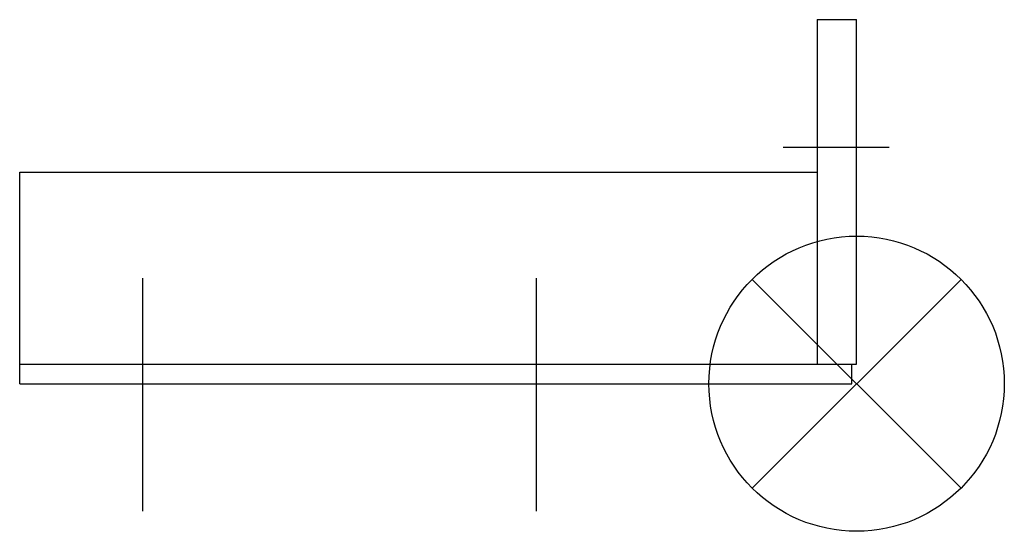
# Model space of a CAD drawing. Extents: x 631 to 831, y 723 to 827.
import ezdxf

# ---------------------------------------------------------------- set-up
doc = ezdxf.new("R2010")
doc.units = 0
doc.header["$LTSCALE"] = 100
doc.header["$MEASUREMENT"] = 0
doc.layers.get('0').update_dxf_attribs({"linetype": 'CONTINUOUS'})

# ---------------------------------------------------------------- blocks, each defined once
blk = doc.blocks.new('SOP')
at = {"color": 6}
for p, q in [((-21.21, 21.21), (21.21, -21.21)), ((21.21, 21.21), (-21.21, -21.21))]:
    blk.add_line(p, q, dxfattribs=at)
blk.add_circle((0, 0), 30, dxfattribs=at)

msp = doc.modelspace()

# ---------------------------------------------------------------- linework, layer by layer
at = {"color": 255}
for p, q in [((792.54, 826.99), (792.54, 756.99)), ((792.54, 826.99), (800.54, 826.99)), ((800.54, 756.99), (800.54, 826.99)), ((807.12, 800.99), (785.63, 800.99)), ((630.54, 752.99), (630.54, 795.99)), ((630.54, 795.99), (792.54, 795.99)), ((630.54, 756.99), (800.54, 756.99)), ((799.54, 752.99), (799.54, 756.99)), ((630.54, 752.99), (799.54, 752.99))]:
    msp.add_line(p, q, dxfattribs=at)
for p, q in [((655.54, 727.07), (655.54, 774.45)), ((735.54, 727.07), (735.54, 774.45))]:
    msp.add_line(p, q)

# ---------------------------------------------------------------- block references
at = {"rotation": 90}
msp.add_blockref('SOP', (800.54, 752.99), dxfattribs=at)

doc.saveas('drawing.dxf')
